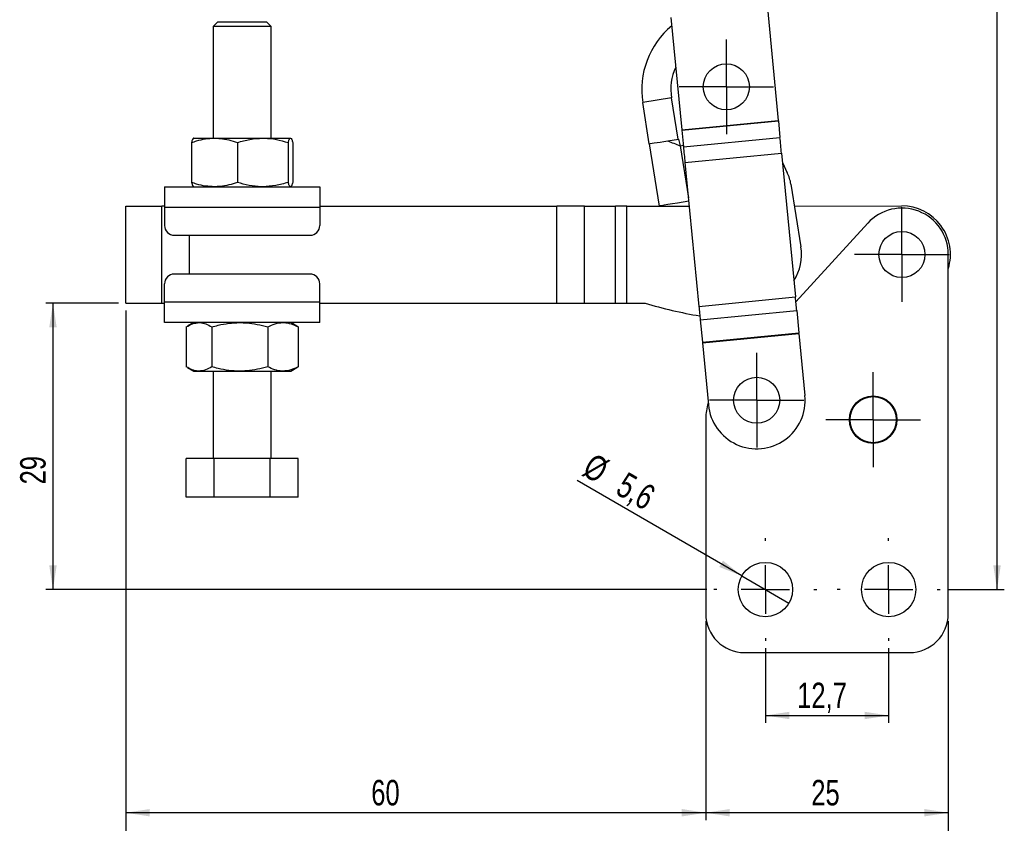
# Model space of a CAD drawing. Header units: millimetres. Extents: x 30 to 390, y 11 to 285.
# Tile 2 of 14: x 59 to 194, y 67 to 177. Entities that reach past the tile are written whole.
import ezdxf

# ---------------------------------------------------------------- set-up
doc = ezdxf.new("R2010")
doc.units = ezdxf.units.MM
doc.layers.add('FORMATO', color=179, linetype='Continuous')
doc.styles.add('SLDTEXTSTYLE0', font='TXT', dxfattribs={"width": 0.75})
doc.dimstyles.new('SLDDIMSTYLE0', dxfattribs={"dimtxt": 3.5, "dimasz": 3.302, "dimexe": 0, "dimexo": 0.0625, "dimgap": 0.875, "dimtad": 1, "dimdec": 3, "dimlfac": 0.75, "dimrnd": 1e-09, "dimzin": 12, "dimdsep": 46, "dimtxsty": 'SLDTEXTSTYLE0', "dimsah": 1, "dimcen": 0.09, "dimadec": 0, "dimazin": 3, "dimtfac": 1, "dimtdec": 3, "dimtofl": 0, "dimtmove": 0, "dimatfit": 3, "dimfxl": 0, "dimfrac": 2, "dimtolj": 1, "dimtzin": 12, "dimarcsym": 0})
doc.dimstyles.new('SLDDIMSTYLE1', dxfattribs={"dimtxt": 3.5, "dimasz": 3.302, "dimexe": 0, "dimexo": 0.0625, "dimgap": 0.875, "dimtad": 1, "dimdec": 0, "dimlfac": 0.75, "dimrnd": 1e-09, "dimzin": 12, "dimdsep": 46, "dimtxsty": 'SLDTEXTSTYLE0', "dimsah": 1, "dimcen": 0.09, "dimadec": 0, "dimazin": 3, "dimtfac": 1, "dimtofl": 0, "dimtmove": 0, "dimatfit": 3, "dimfxl": 0, "dimfrac": 2, "dimtolj": 1, "dimtzin": 12, "dimarcsym": 0})
doc.dimstyles.new('SLDDIMSTYLE2', dxfattribs={"dimtxt": 3.5, "dimasz": 3.302, "dimexe": 0, "dimexo": 0.0625, "dimgap": 0.875, "dimtad": 1, "dimdec": 3, "dimlfac": 0.75, "dimrnd": 1e-09, "dimzin": 12, "dimdsep": 46, "dimtxsty": 'SLDTEXTSTYLE0', "dimblk1": 'NONE', "dimsah": 1, "dimcen": 0, "dimadec": 0, "dimazin": 3, "dimtfac": 1, "dimtdec": 3, "dimtmove": 0, "dimatfit": 3, "dimldrblk": 'NONE', "dimfxl": 0, "dimfrac": 2, "dimtolj": 1, "dimtzin": 12, "dimarcsym": 0})
doc.dimstyles.new('SLDDIMSTYLE3', dxfattribs={"dimtxt": 3.5, "dimasz": 3.302, "dimexe": 0, "dimexo": 0.0625, "dimgap": 0.875, "dimtad": 1, "dimdec": 0, "dimlfac": 0.75, "dimrnd": 1e-09, "dimzin": 12, "dimdsep": 46, "dimtxsty": 'SLDTEXTSTYLE0', "dimsah": 1, "dimcen": 0.09, "dimadec": 0, "dimazin": 3, "dimtfac": 1, "dimtdec": 0, "dimtofl": 0, "dimtmove": 0, "dimatfit": 3, "dimfxl": 0, "dimfrac": 2, "dimtolj": 1, "dimtzin": 12, "dimarcsym": 0})

# ---------------------------------------------------------------- blocks, each defined once
blk = doc.blocks.new('_D')
at = {"layer": 'FORMATO'}
for p, q in [((161.16, 90.71), (161.16, 80.47)), ((178.09, 90.71), (178.09, 80.47)), ((161.16, 81.47), (178.09, 81.47))]:
    blk.add_line(p, q, dxfattribs=at)
for points in [[(161.16, 81.47), (164.46, 80.96), (164.46, 81.98)], [(178.09, 81.47), (174.79, 81.98), (174.79, 80.96)]]:
    blk.add_solid(points, dxfattribs=at)
at = {"layer": 'FORMATO', "insert": (165.52, 85.98), "char_height": 3.5, "attachment_point": 1, "style": 'SLDTEXTSTYLE0'}
blk.add_mtext('12,7', dxfattribs=at)
blk = doc.blocks.new('_D_1')
at = {"layer": 'FORMATO'}
for p, q in [((152.96, 94.45), (152.96, 67.11)), ((186.29, 94.45), (186.29, 67.11)), ((186.29, 68.11), (152.96, 68.11))]:
    blk.add_line(p, q, dxfattribs=at)
for points in [[(152.96, 68.11), (156.26, 67.6), (156.26, 68.62)], [(186.29, 68.11), (182.99, 68.62), (182.99, 67.6)]]:
    blk.add_solid(points, dxfattribs=at)
at = {"layer": 'FORMATO', "insert": (167.46, 72.62), "char_height": 3.5, "attachment_point": 1, "style": 'SLDTEXTSTYLE0'}
blk.add_mtext('25', dxfattribs=at)
blk = doc.blocks.new('_D_2')
at = {"layer": 'FORMATO'}
for p, q in [((73.25, 137.11), (73.25, 67.11)), ((152.96, 94.45), (152.96, 67.11)), ((152.96, 68.11), (73.25, 68.11))]:
    blk.add_line(p, q, dxfattribs=at)
for points in [[(73.25, 68.11), (76.56, 67.6), (76.56, 68.62)], [(152.96, 68.11), (149.66, 68.62), (149.66, 67.6)]]:
    blk.add_solid(points, dxfattribs=at)
at = {"layer": 'FORMATO', "insert": (106.99, 72.62), "char_height": 3.5, "attachment_point": 1, "style": 'SLDTEXTSTYLE0'}
blk.add_mtext('60', dxfattribs=at)
blk = doc.blocks.new('_D_3')
at = {"layer": 'FORMATO'}
for p, q in [((146.48, 274.52), (193.99, 274.52)), ((192.99, 98.78), (192.99, 274.52)), ((186.16, 98.78), (193.99, 98.78))]:
    blk.add_line(p, q, dxfattribs=at)
for points in [[(192.99, 274.52), (192.48, 271.22), (193.5, 271.22)], [(192.99, 98.78), (193.5, 102.08), (192.48, 102.08)]]:
    blk.add_solid(points, dxfattribs=at)
at = {"layer": 'FORMATO', "insert": (188.48, 185.45), "char_height": 3.5, "attachment_point": 1, "rotation": 90, "style": 'SLDTEXTSTYLE0'}
blk.add_mtext('132', dxfattribs=at)
blk = doc.blocks.new('_D_4')
at = {"layer": 'FORMATO'}
for q in [(135.29, 113.77), (164.39, 96.91)]:
    blk.add_line((157.93, 100.65), q, dxfattribs=at)
blk.add_solid([(157.93, 100.65), (155.33, 102.75), (154.82, 101.87)], dxfattribs=at)
at = {"layer": 'FORMATO', "char_height": 3.5, "attachment_point": 1, "rotation": 329.9101, "style": 'SLDTEXTSTYLE0'}
for s, insert in [('%%c', (137.55, 117.65)), ('5,6', (142.14, 115.05))]:
    blk.add_mtext(s, dxfattribs=dict(at, insert=insert))
blk = doc.blocks.new('_NONE')
blk = doc.blocks.new('_D_5')
at = {"layer": 'FORMATO'}
for p, q in [((72.25, 138.11), (62.25, 138.11)), ((63.25, 138.11), (63.25, 98.78)), ((153.09, 98.78), (62.25, 98.78))]:
    blk.add_line(p, q, dxfattribs=at)
for points in [[(63.25, 138.11), (62.74, 134.81), (63.76, 134.81)], [(63.25, 98.78), (63.76, 102.08), (62.74, 102.08)]]:
    blk.add_solid(points, dxfattribs=at)
at = {"layer": 'FORMATO', "insert": (58.74, 113.22), "char_height": 3.5, "attachment_point": 1, "rotation": 90, "style": 'SLDTEXTSTYLE0'}
blk.add_mtext('29', dxfattribs=at)
blk = doc.blocks.new('_D_6')
at = {"layer": 'FORMATO'}
for p, q in [((73.25, 137.11), (73.25, 55.11)), ((186.29, 94.45), (186.29, 55.11)), ((186.29, 56.11), (73.25, 56.11))]:
    blk.add_line(p, q, dxfattribs=at)
for points in [[(73.25, 56.11), (76.56, 55.6), (76.56, 56.62)], [(186.29, 56.11), (182.99, 56.62), (182.99, 55.6)]]:
    blk.add_solid(points, dxfattribs=at)
at = {"layer": 'FORMATO', "insert": (127.64, 60.62), "char_height": 3.5, "attachment_point": 1, "style": 'SLDTEXTSTYLE0'}
blk.add_mtext('85', dxfattribs=at)
blk = doc.blocks.new('SW_CENTERMARKSYMBOL_0')
at = {"layer": 'FORMATO', "color": 0}
for p, q in [((0, 3.33), (0, 6.51)), ((0, 0), (0, 3.33)), ((-3.33, 0), (-6.51, 0)), ((0, 0), (-3.33, 0)), ((0, 0), (0, -3.33)), ((0, 0), (3.33, 0)), ((3.33, 0), (6.51, 0)), ((0, -3.33), (0, -6.51))]:
    blk.add_line(p, q, dxfattribs=at)
blk = doc.blocks.new('SW_CENTERMARKSYMBOL_1')
at = {"layer": 'FORMATO', "color": 0}
for p, q in [((0, 3.33), (0, 6.5)), ((0, 0), (0, 3.33)), ((-3.33, 0), (-6.5, 0)), ((0, 0), (-3.33, 0)), ((0, 0), (0, -3.33)), ((0, 0), (3.33, 0)), ((3.33, 0), (6.5, 0)), ((0, -3.33), (0, -6.5))]:
    blk.add_line(p, q, dxfattribs=at)
blk = doc.blocks.new('SW_CENTERMARKSYMBOL_2')
at = {"layer": 'FORMATO', "color": 0}
for p, q in [((0, 3.33), (0, 6.5)), ((0, 0), (0, 3.33)), ((-3.33, 0), (-6.5, 0)), ((0, 0), (-3.33, 0)), ((0, 0), (0, -3.33)), ((0, 0), (3.33, 0)), ((3.33, 0), (6.5, 0)), ((0, -3.33), (0, -6.5))]:
    blk.add_line(p, q, dxfattribs=at)
blk = doc.blocks.new('SW_CENTERMARKSYMBOL_3')
at = {"layer": 'FORMATO', "color": 0}
for p, q in [((0, 3.33), (0, 6.5)), ((0, 0), (0, 3.33)), ((-3.33, 0), (-6.5, 0)), ((0, 0), (-3.33, 0)), ((0, 0), (0, -3.33)), ((0, 0), (3.33, 0)), ((3.33, 0), (6.5, 0)), ((0, -3.33), (0, -6.5))]:
    blk.add_line(p, q, dxfattribs=at)
blk = doc.blocks.new('SW_CENTERMARKSYMBOL_5')
at = {"layer": 'FORMATO', "color": 0}
for p, q in [((0, 6.67), (0, 7.07)), ((0, 0), (0, 3.33)), ((-6.67, 0), (-7.07, 0)), ((0, 0), (-3.33, 0)), ((0, 0), (0, -3.33)), ((0, 0), (3.33, 0)), ((6.67, 0), (7.07, 0)), ((0, -6.67), (0, -7.07))]:
    blk.add_line(p, q, dxfattribs=at)
blk = doc.blocks.new('SW_CENTERMARKSYMBOL_6')
at = {"layer": 'FORMATO', "color": 0}
for p, q in [((0, 6.67), (0, 7.07)), ((0, 0), (0, 3.33)), ((-6.67, 0), (-7.07, 0)), ((0, 0), (-3.33, 0)), ((0, 0), (0, -3.33)), ((0, 0), (3.33, 0)), ((6.67, 0), (7.07, 0)), ((0, -6.67), (0, -7.07))]:
    blk.add_line(p, q, dxfattribs=at)

msp = doc.modelspace()

# ---------------------------------------------------------------- linework, layer by layer
at = {"color": 7, "linetype": 'Continuous', "lineweight": 25}
for p, q in [((161.441922, 178.630272), (162.932579, 163.235117)), ((148.170656, 177.345265), (149.661312, 161.950111)), ((85.910478, 176.782121), (85.243978, 176.115284)), ((85.243978, 176.115284), (85.247793, 160.781954)), ((93.243975, 176.11727), (92.577143, 176.78378)), ((93.247789, 160.783941), (93.243975, 176.11727)), ((148.250759, 166.308586), (144.300365, 165.680582)), ((145.199749, 160.023058), (144.300365, 165.680582)), ((149.150145, 160.651057), (148.250759, 166.308586)), ((149.661312, 161.950111), (162.932579, 163.235117)), ((149.668008, 161.880954), (162.939275, 163.165961)), ((162.939275, 163.165961), (163.161858, 160.867169)), ((149.668008, 161.880954), (149.890591, 159.582162)), ((82.280306, 160.185773), (82.281667, 154.709989)), ((88.598463, 160.187343), (88.599829, 154.711564)), ((95.566097, 160.189077), (95.567463, 154.713297)), ((96.215574, 160.189235), (96.216935, 154.713456)), ((145.199749, 160.023058), (146.560416, 151.46387)), ((147.728975, 160.425131), (149.231733, 160.664031)), ((149.231733, 160.664031), (149.430573, 159.736305)), ((149.890591, 159.582162), (163.161858, 160.867169)), ((150.098168, 157.438362), (163.369435, 158.723369)), ((163.369435, 158.723369), (165.282197, 138.968805)), ((150.098168, 157.438362), (152.01093, 137.683798)), ((164.663798, 154.477317), (166.03576, 145.847076)), ((78.582782, 154.113625), (99.916114, 154.118935)), ((73.250113, 151.445631), (78.195183, 151.446863)), ((73.253431, 138.112301), (73.250113, 151.445631)), ((78.583447, 151.446963), (78.195183, 151.446863)), ((78.198501, 138.113533), (78.195183, 151.446863)), ((78.583477, 151.313627), (99.916814, 151.318932)), ((78.583477, 151.313627), (78.584113, 148.780296)), ((99.916779, 151.452267), (132.481963, 151.460369)), ((99.916814, 151.318932), (99.917445, 148.7856)), ((132.485281, 138.127033), (132.481963, 151.460369)), ((136.305045, 151.461317), (140.561472, 151.46238)), ((136.308363, 138.127987), (136.305045, 151.461317)), ((140.564788, 138.129045), (140.561472, 151.46238)), ((142.090704, 151.462758), (150.676557, 151.464894)), ((142.094022, 138.129427), (142.090704, 151.462758)), ((165.142115, 151.468495), (179.916777, 151.47217)), ((175.216203, 149.10748), (165.345205, 138.318081)), ((79.917777, 147.447292), (98.584442, 147.451936)), ((186.291659, 95.445393), (186.291659, 144.8055)), ((98.585768, 142.118602), (79.919098, 142.113958)), ((78.586726, 138.246963), (78.5861, 140.780294)), ((99.920062, 138.252268), (99.919432, 140.785599)), ((73.253431, 138.112301), (78.198501, 138.113533)), ((78.198501, 138.113533), (78.586765, 138.113627)), ((99.920062, 138.252268), (78.586726, 138.246963)), ((99.920097, 138.118937), (132.485281, 138.127033)), ((136.308363, 138.127987), (140.564788, 138.129045)), ((142.094022, 138.129427), (144.610905, 138.130053)), ((152.01093, 137.683798), (165.282197, 138.968805)), ((152.191566, 135.818232), (165.462833, 137.103239)), ((165.462833, 137.103239), (165.760464, 134.029378)), ((99.920758, 135.45227), (78.587431, 135.44696)), ((82.587429, 135.447958), (81.758716, 134.969224)), ((96.749706, 134.972954), (95.92076, 135.451271)), ((152.191566, 135.818232), (152.489196, 132.744371)), ((81.566362, 134.85226), (81.567723, 129.376478)), ((85.068473, 134.853129), (85.069833, 129.377349)), ((92.756349, 134.855041), (92.757715, 129.379262)), ((96.94212, 134.856084), (96.740751, 134.957427)), ((96.94212, 134.856084), (96.943481, 129.380302)), ((152.489196, 132.744371), (165.760464, 134.029378)), ((152.495024, 132.68419), (165.766291, 133.969202)), ((165.766291, 133.969202), (166.593959, 125.42123)), ((152.495024, 132.68419), (153.322692, 124.136221)), ((81.760862, 129.259191), (82.589088, 128.781291)), ((85.25575, 128.781954), (85.25874, 116.781954)), ((93.258737, 116.783944), (93.255752, 128.783943)), ((95.922419, 128.784606), (96.750407, 129.262921)), ((96.742112, 129.277281), (96.943481, 129.380302)), ((152.958326, 122.303212), (152.958326, 95.445393)), ((85.409739, 116.781992), (81.560729, 116.781033)), ((81.56206, 111.447701), (81.560729, 116.781033)), ((93.107738, 116.783906), (85.409739, 116.781992)), ((85.41106, 111.448657), (85.409739, 116.781992)), ((96.956738, 116.784862), (93.107738, 116.783906)), ((93.109065, 111.450572), (93.107738, 116.783906)), ((96.958064, 111.451531), (96.956738, 116.784862)), ((85.41106, 111.448657), (81.56206, 111.447701)), ((93.109065, 111.450572), (85.41106, 111.448657)), ((96.958064, 111.451531), (93.109065, 111.450572)), ((158.291659, 90.11206), (180.958326, 90.11206))]:
    msp.add_line(p, q, dxfattribs=at)
at = {"color": 8, "linetype": 'Continuous', "lineweight": 25}
for p, q in [((149.430573, 159.736305), (150.569154, 152.574126)), ((82.020579, 142.11448), (82.019258, 147.447814))]:
    msp.add_line(p, q, dxfattribs=at)
at = {"color": 7, "linetype": 'Continuous', "lineweight": 25, "flags": 128}
for points in [[(89.243977, 176.116277), (88.463618, 176.116088), (87.713245, 176.1159), (87.021697, 176.115731), (86.415547, 176.115572), (85.918097, 176.115453), (85.548459, 176.115363), (85.320839, 176.115304), (85.243978, 176.115284)], [(85.910478, 176.782121), (85.915365, 176.782121), (86.031982, 176.78215), (86.298772, 176.78221), (86.703269, 176.782319), (87.226563, 176.782448), (87.844181, 176.782597), (88.527241, 176.782766), (89.243813, 176.782945)], [(89.243813, 176.782945), (89.96038, 176.783124), (90.643439, 176.783293), (91.261057, 176.783452), (91.784351, 176.783581), (92.188848, 176.78368), (92.455644, 176.78375), (92.572255, 176.78377), (92.577143, 176.78378)], [(93.243975, 176.11727), (93.167119, 176.117261), (92.939494, 176.117201), (92.569856, 176.117112), (92.072406, 176.116982), (91.466256, 176.116833), (90.774708, 176.116664), (90.024335, 176.116476), (89.243977, 176.116277)], [(162.939275, 163.165961), (162.938508, 163.173878), (162.937714, 163.182084), (162.936896, 163.190538), (162.936057, 163.199201), (162.935202, 163.208032), (162.934334, 163.216988), (162.933458, 163.226033), (162.932579, 163.235117)], [(149.661312, 161.950111), (149.662191, 161.941021), (149.663067, 161.931981), (149.663935, 161.92302), (149.664789, 161.914189), (149.665628, 161.905526), (149.666447, 161.897077), (149.667241, 161.888872), (149.668008, 161.880954)], [(82.604893, 160.781293), (82.588313, 160.781288), (82.685668, 160.781313), (82.895307, 160.781368), (83.213645, 160.781447), (83.635219, 160.781552), (84.152836, 160.781681), (84.757624, 160.78183), (85.439233, 160.781999)], [(85.439233, 160.781999), (86.18602, 160.782187), (86.985189, 160.782386), (87.823071, 160.782595), (88.685327, 160.782808), (89.557214, 160.783022), (90.423801, 160.78324), (91.270271, 160.783449), (92.082131, 160.783653)], [(92.082131, 160.783653), (92.845498, 160.783841), (93.547308, 160.784015), (94.175551, 160.784174), (94.719478, 160.784308), (95.169781, 160.784423), (95.518761, 160.784507), (95.760443, 160.784567), (95.890689, 160.784601)], [(145.199749, 160.023058), (145.244117, 160.030111), (145.376253, 160.051117), (145.593286, 160.085618), (145.8905, 160.132869), (146.26143, 160.191833), (146.698016, 160.261238), (147.190768, 160.339573), (147.728975, 160.425131)], [(149.430573, 159.736305), (149.71312, 159.781873), (149.865103, 159.845406)], [(163.369435, 158.723369), (163.342163, 159.00503), (163.315019, 159.285366), (163.28813, 159.563064), (163.261623, 159.836823), (163.235622, 160.105357), (163.210249, 160.367409), (163.185623, 160.621742), (163.161858, 160.867169)], [(149.890591, 159.582162), (149.914355, 159.336735), (149.938982, 159.082402), (149.964354, 158.82035), (149.990356, 158.551816), (150.016864, 158.278057), (150.043752, 158.000359), (150.070895, 157.720019), (150.098168, 157.438362)], [(163.486288, 157.516533), (163.508343, 157.463654), (164.169502, 156.019881)], [(78.582782, 154.113625), (78.582792, 154.059827), (78.582831, 153.900488), (78.582901, 153.64174), (78.58299, 153.293524), (78.58309, 152.869224), (78.583209, 152.38514), (78.583348, 151.859879), (78.583477, 151.313627)], [(99.916114, 154.118935), (99.916129, 154.065131), (99.916168, 153.905798), (99.916233, 153.64705), (99.916317, 153.298834), (99.916427, 152.874529), (99.916546, 152.39045), (99.916675, 151.865189), (99.916814, 151.318932)], [(150.642491, 152.112806), (149.846117, 151.986206), (149.080349, 151.864468), (148.374613, 151.752277), (147.756028, 151.65394), (147.248371, 151.573235), (146.871145, 151.513268), (146.638854, 151.476338), (146.560416, 151.46387)], [(136.305045, 151.461317), (135.877377, 151.461213), (135.429929, 151.461104), (134.965311, 151.460985), (134.486227, 151.460865), (133.995467, 151.460746), (133.49589, 151.460622), (132.990408, 151.460493), (132.481963, 151.460369)], [(142.090704, 151.462758), (141.887325, 151.462708), (141.685134, 151.462659), (141.485302, 151.462609), (141.288999, 151.462559), (141.097365, 151.46251), (140.911518, 151.462465), (140.732537, 151.46242), (140.561472, 151.46238)], [(78.587431, 135.44696), (78.587411, 135.500763), (78.587371, 135.660096), (78.587312, 135.918845), (78.587222, 136.26706), (78.587113, 136.691366), (78.586994, 137.175445), (78.586865, 137.700706), (78.586726, 138.246963)], [(99.920758, 135.45227), (99.920748, 135.506068), (99.920708, 135.665406), (99.920644, 135.924155), (99.920554, 136.27237), (99.92045, 136.696671), (99.920331, 137.180755), (99.920197, 137.706016), (99.920062, 138.252268)], [(132.485281, 138.127033), (132.993724, 138.127162), (133.499206, 138.127287), (133.998782, 138.127411), (134.489542, 138.127535), (134.968627, 138.127654), (135.433247, 138.127768), (135.880695, 138.127883), (136.308363, 138.127987)], [(140.564788, 138.129045), (140.735855, 138.12909), (140.914833, 138.129134), (141.100681, 138.129179), (141.292315, 138.129229), (141.48862, 138.129273), (141.688449, 138.129323), (141.890643, 138.129378), (142.094022, 138.129427)], [(165.462833, 137.103239), (165.441645, 137.322058), (165.419906, 137.546578), (165.39769, 137.776016), (165.375075, 138.009587), (165.352138, 138.246471), (165.328959, 138.485853), (165.305619, 138.726909), (165.282197, 138.968805)], [(152.01093, 137.683798), (152.034352, 137.441903), (152.057692, 137.200847), (152.080871, 136.961464), (152.103807, 136.724576), (152.126424, 136.49101), (152.148639, 136.261572), (152.170378, 136.037051), (152.191566, 135.818232)], [(165.766291, 133.969202), (165.765535, 133.977005), (165.764782, 133.984779), (165.764035, 133.992502), (165.763295, 134.000142), (165.762565, 134.007677), (165.761848, 134.015078), (165.761147, 134.02232), (165.760464, 134.029378)], [(152.489196, 132.744371), (152.48988, 132.737313), (152.490582, 132.730071), (152.491298, 132.72267), (152.492027, 132.715135), (152.492767, 132.707491), (152.493515, 132.699772), (152.494269, 132.691994), (152.495024, 132.68419)], [(82.589088, 128.781291), (82.610198, 128.781296), (82.736242, 128.781325), (82.973846, 128.781385), (83.318927, 128.781472)], [(83.318927, 128.781472), (83.765594, 128.781581), (84.306199, 128.781718), (84.931491, 128.781872), (85.630773, 128.782046), (86.392073, 128.782237), (87.202378, 128.782438), (88.047816, 128.782647), (88.913921, 128.782863)], [(88.913921, 128.782863), (89.785877, 128.783079), (90.648759, 128.783295), (91.487808, 128.783503), (92.288666, 128.783702), (93.037633, 128.783888), (93.721885, 128.78406), (94.329723, 128.784211), (94.850747, 128.78434)], [(94.850747, 128.78434), (95.276036, 128.784445), (95.598313, 128.784527), (95.812071, 128.784579), (95.913647, 128.784604), (95.922419, 128.784606)]]:
    msp.add_lwpolyline(points, dxfattribs=at)
at = {"color": 7, "linetype": 'Continuous', "lineweight": 25}
for centre, radius in [((155.788436, 167.844378), 3.166667), ((179.918435, 144.805502), 3.166667), ((159.958326, 124.778726), 3.166667), ((175.958326, 122.11206), 3.266667), ((175.958326, 122.11206), 3.175), ((161.158326, 98.778726), 3.733333), ((178.091659, 98.778726), 3.733333)]:
    msp.add_circle(centre, radius, dxfattribs=at)
for centre, radius, start, end in [((155.520227, 167.464222), 11.360751, 129.59267652, 189.03280727), ((155.520227, 167.464222), 7.360751, 155.35150155, 189.03280727), ((159.396605, 153.639985), 5.333333, 9.03280727, 26.50207829), ((179.918435, 144.805502), 6.373224, 0, 137.54524319), ((179.918435, 144.805502), 6.666667, 342.93717724, 90.01425321), ((79.917443, 148.780626), 1.333333, 180.01425321, 270.01425321), ((98.584109, 148.785269), 1.333333, 270.01425321, 0.01425321), ((159.451769, 144.800411), 6.666667, 327.36132375, 9.03280727), ((79.919433, 140.780626), 1.333333, 90.01425321, 180.01425321), ((98.586099, 140.785269), 1.333333, 0.01425321, 90.01425321), ((162.753941, 198.622981), 63.15508, 253.30496461, 260.3234725), ((159.958326, 124.778726), 6.666667, 185.53050051, 5.53050051), ((159.33155, 122.303212), 6.373224, 161.13568236, 180), ((158.291659, 95.445393), 5.333333, 180, 270), ((180.958326, 95.445393), 5.333333, 270, 0)]:
    msp.add_arc(centre, radius, start, end, dxfattribs=at)
for points, knots in [([(82.280306, 160.185773), (82.517604, 160.264783), (83.149065, 160.475031), (84.202174, 160.722771), (85.025134, 160.762173), (85.439233, 160.781999)], [0, 0, 0, 0, 0.2302358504, 0.6126676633, 1, 1, 1, 1]), ([(82.604893, 160.781293), (82.597198, 160.780582), (82.538899, 160.775192), (82.42904, 160.64512), (82.330186, 160.339822), (82.280306, 160.185773)], [0, 0, 0, 0, 0.0700628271, 0.5307704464, 1, 1, 1, 1]), ([(85.439233, 160.781999), (85.703234, 160.773818), (86.367475, 160.753234), (87.42895, 160.564286), (88.20723, 160.313441), (88.598463, 160.187343)], [0, 0, 0, 0, 0.24700365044, 0.62147581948, 1, 1, 1, 1]), ([(88.598463, 160.187343), (89.16421, 160.353909), (90.306074, 160.690095), (91.486538, 160.752279), (92.082131, 160.783653)], [0, 0, 0, 0, 0.4954584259, 1, 1, 1, 1]), ([(92.082131, 160.783653), (92.164677, 160.782963), (92.790015, 160.777735), (93.969118, 160.647994), (95.030528, 160.342981), (95.566097, 160.189077)], [0, 0, 0, 0, 0.0700630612, 0.5307702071, 1, 1, 1, 1]), ([(95.566097, 160.189077), (95.618794, 160.355514), (95.725155, 160.69144), (95.835178, 160.75336), (95.890689, 160.784601)], [0, 0, 0, 0, 0.4954578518, 1, 1, 1, 1]), ([(95.890689, 160.784601), (95.898383, 160.783891), (95.956666, 160.778513), (96.066609, 160.648522), (96.165617, 160.343263), (96.215574, 160.189235)], [0, 0, 0, 0, 0.07006268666, 0.53077010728, 1, 1, 1, 1]), ([(147.728975, 160.425131), (148.005066, 160.309133), (148.557248, 160.077138), (149.139464, 159.849916), (149.430573, 159.736305)], [0, 0, 0, 0, 0.5000001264, 1, 1, 1, 1]), ([(85.440892, 154.115333), (85.032365, 154.134453), (84.209397, 154.17297), (83.155948, 154.419373), (82.519006, 154.631097), (82.281667, 154.709989)], [0, 0, 0, 0, 0.38211669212, 0.76976349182, 1, 1, 1, 1]), ([(82.281667, 154.709989), (82.334447, 154.543578), (82.440973, 154.207705), (82.551026, 154.145841), (82.606552, 154.114628)], [0, 0, 0, 0, 0.49545787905, 1, 1, 1, 1]), ([(88.599829, 154.711564), (88.212542, 154.58643), (87.434444, 154.335024), (86.373107, 154.144695), (85.704889, 154.123648), (85.440892, 154.115333)], [0, 0, 0, 0, 0.3747926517, 0.752996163, 1, 1, 1, 1]), ([(92.08379, 154.116987), (92.001246, 154.117678), (91.375911, 154.122905), (90.196804, 154.252645), (89.135396, 154.557659), (88.599829, 154.711564)], [0, 0, 0, 0, 0.070062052, 0.5307707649, 1, 1, 1, 1]), ([(95.567463, 154.713297), (95.001717, 154.546731), (93.859851, 154.210545), (92.679385, 154.148361), (92.08379, 154.116987)], [0, 0, 0, 0, 0.4954578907, 1, 1, 1, 1]), ([(95.892348, 154.117931), (95.884653, 154.118641), (95.826356, 154.12402), (95.716426, 154.254011), (95.61742, 154.559269), (95.567463, 154.713297)], [0, 0, 0, 0, 0.0700627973, 0.5307702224, 1, 1, 1, 1]), ([(96.216935, 154.713456), (96.164238, 154.547019), (96.057876, 154.211093), (95.947857, 154.149173), (95.892348, 154.117931)], [0, 0, 0, 0, 0.4954579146, 1, 1, 1, 1]), ([(81.566362, 134.85226), (81.850703, 135.018755), (82.424596, 135.354797), (83.017915, 135.416836), (83.317268, 135.448137)], [0, 0, 0, 0, 0.4954586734, 1, 1, 1, 1]), ([(83.317268, 135.448137), (83.358758, 135.447437), (83.673071, 135.442135), (84.265731, 135.312241), (84.799262, 135.007098), (85.068473, 134.853129)], [0, 0, 0, 0, 0.0700628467, 0.5307703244, 1, 1, 1, 1]), ([(85.068473, 134.853129), (85.357218, 134.932154), (86.125584, 135.142443), (87.407012, 135.390236), (88.408387, 135.42968), (88.912262, 135.449528)], [0, 0, 0, 0, 0.2302354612, 0.6126672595, 1, 1, 1, 1]), ([(88.912262, 135.449528), (89.233495, 135.441362), (90.041736, 135.420816), (91.333318, 135.231925), (92.280306, 134.981119), (92.756349, 134.855041)], [0, 0, 0, 0, 0.2470041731, 0.6214754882, 1, 1, 1, 1]), ([(92.756349, 134.855041), (93.096203, 135.021551), (93.782141, 135.357624), (94.491292, 135.419692), (94.849088, 135.451008)], [0, 0, 0, 0, 0.4954582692, 1, 1, 1, 1]), ([(94.849088, 135.451008), (94.898676, 135.45031), (95.274336, 135.44502), (95.982701, 135.315158), (96.620366, 135.010041), (96.94212, 134.856084)], [0, 0, 0, 0, 0.0700622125, 0.5307703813, 1, 1, 1, 1]), ([(83.318927, 128.781472), (83.277437, 128.782172), (82.963124, 128.787474), (82.370464, 128.917365), (81.836933, 129.222508), (81.567723, 129.376478)], [0, 0, 0, 0, 0.0700628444, 0.5307702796, 1, 1, 1, 1]), ([(85.069833, 129.377349), (84.785497, 129.210853), (84.211612, 128.874808), (83.618285, 128.812772), (83.318927, 128.781472)], [0, 0, 0, 0, 0.4954576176, 1, 1, 1, 1]), ([(88.913921, 128.782863), (88.416827, 128.80196), (87.415447, 128.84043), (86.133632, 129.086779), (85.358619, 129.298469), (85.069833, 129.377349)], [0, 0, 0, 0, 0.3821173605, 0.7697639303, 1, 1, 1, 1]), ([(92.757715, 129.379262), (92.286461, 129.254107), (91.339666, 129.00266), (90.048233, 128.812278), (89.23515, 128.791193), (88.913921, 128.782863)], [0, 0, 0, 0, 0.3747926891, 0.7529955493, 1, 1, 1, 1]), ([(94.850747, 128.78434), (94.801158, 128.785039), (94.425488, 128.790329), (93.717138, 128.920187), (93.079471, 129.225305), (92.757715, 129.379262)], [0, 0, 0, 0, 0.070062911, 0.5307703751, 1, 1, 1, 1]), ([(96.943481, 129.380302), (96.603629, 129.213793), (95.917694, 128.877722), (95.208544, 128.815655), (94.850747, 128.78434)], [0, 0, 0, 0, 0.4954579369, 1, 1, 1, 1])]:
    msp.add_open_spline(points, degree=3, knots=knots, dxfattribs=at)

# ---------------------------------------------------------------- block references
at = {"layer": 'FORMATO'}
for name, p in [('SW_CENTERMARKSYMBOL_3', (155.788436, 167.844378)), ('SW_CENTERMARKSYMBOL_1', (179.918435, 144.805502)), ('SW_CENTERMARKSYMBOL_2', (159.958326, 124.778726)), ('SW_CENTERMARKSYMBOL_0', (175.958326, 122.11206)), ('SW_CENTERMARKSYMBOL_5', (161.158326, 98.778726)), ('SW_CENTERMARKSYMBOL_6', (178.091659, 98.778726))]:
    msp.add_blockref(name, p, dxfattribs=at)

# ---------------------------------------------------------------- dimensions: what is measured, and where the dimension line sits
for base, p1, p2, angle, dimstyle, picture, middle in [((192.987708, 274.523029), (185.158326, 98.778726), (145.481831, 274.523029), 90, 'SLDDIMSTYLE1', '_D_3', (192.987708, 189.332954)), ((63.251267, 98.778726), (73.25343, 138.112301), (154.091659, 98.778726), 90, 'SLDDIMSTYLE1', '_D_5', (63.251267, 115.803379)), ((73.25343, 56.11206), (186.291659, 95.445393), (73.25343, 138.112301), 0, 'SLDDIMSTYLE3', '_D_6', (130.22407, 56.11206))]:
    dim = msp.add_linear_dim(base=base, p1=p1, p2=p2, angle=angle, dimstyle=dimstyle, dxfattribs=at)
    dim.commit()
    dim.dimension.update_dxf_attribs({"geometry": picture, "text_midpoint": middle, "dimtype": 160})
for base, p1, p2, dimstyle, picture, middle in [((73.25343, 68.11206), (152.958326, 95.445393), (73.25343, 138.112301), 'SLDDIMSTYLE1', '_D_2', (109.576739, 68.11206)), ((152.958326, 68.11206), (186.291659, 95.445393), (152.958326, 95.445393), 'SLDDIMSTYLE0', '_D_1', (170.043615, 68.11206)), ((178.091659, 81.469599), (161.158326, 91.71206), (178.091659, 91.71206), 'SLDDIMSTYLE0', '_D', (170.043615, 81.469599))]:
    dim = msp.add_linear_dim(base=base, p1=p1, p2=p2, dimstyle=dimstyle, dxfattribs=at)
    dim.commit()
    dim.dimension.update_dxf_attribs({"geometry": picture, "text_midpoint": middle, "dimtype": 160})
dim = msp.add_diameter_dim_2p(p1=(164.388556, 96.906992), p2=(157.928096, 100.650461), dimstyle='SLDDIMSTYLE2', dxfattribs=at)
dim.commit()
dim.dimension.update_dxf_attribs({"geometry": '_D_4', "text_midpoint": (140.234093, 110.903144), "dimtype": 163})

doc.saveas('drawing.dxf')
